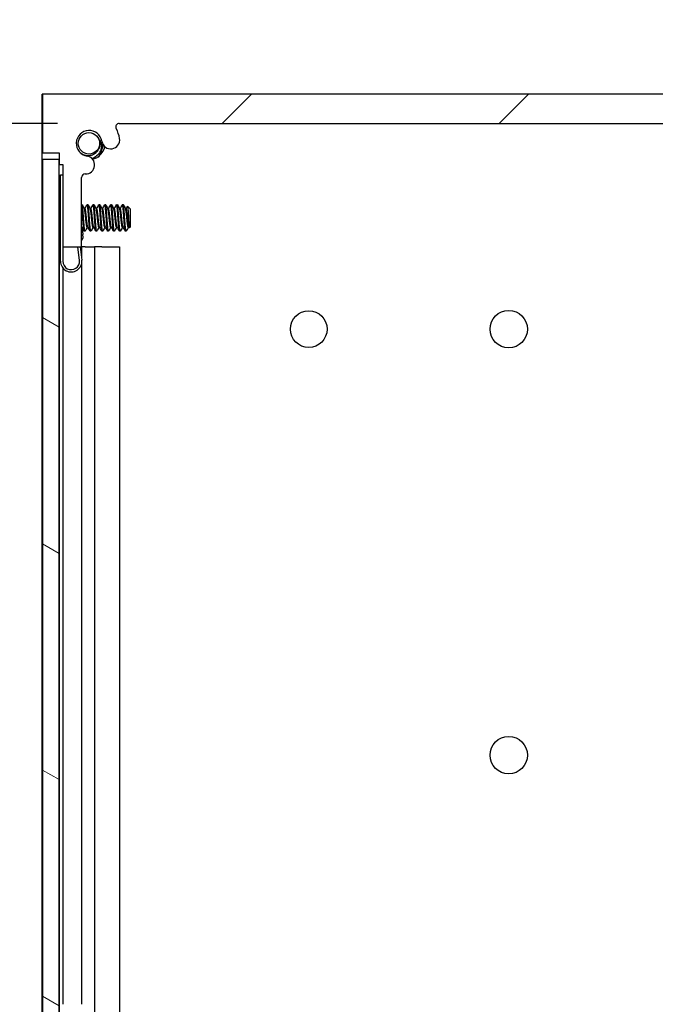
# Model space of a CAD drawing. Header units: millimetres. Extents: x 64 to 1798, y 64 to 1382.
# Tile 58 of 76: x 918 to 987, y 934 to 1041. Entities that reach past the tile are written whole.
import ezdxf

# ---------------------------------------------------------------- set-up
doc = ezdxf.new("R2010")
doc.units = ezdxf.units.MM
doc.header["$LTSCALE"] = 6.666667
for name, color, linetype, lineweight in [('Dimension (ANSI)', 7, 'Continuous', 25), ('Hatch (ANSI)', 7, 'Continuous', 18), ('Visible (ANSI)', 7, 'Continuous', 25)]:
    doc.layers.add(name, color=color, linetype=linetype, lineweight=lineweight)
doc.styles.add('Note Text (ANSI)', font='tahoma.ttf')
doc.dimstyles.new('Default - mm (ANSI)', dxfattribs={"dimscale": 6.666667, "dimtxt": 1.75, "dimasz": 1.5, "dimexe": 2, "dimexo": 1, "dimgap": 0.8, "dimtad": 0, "dimtih": 1, "dimtoh": 1, "dimrnd": 1e-08, "dimzin": 0, "dimdsep": 46, "dimtxsty": 'Note Text (ANSI)', "dimblk": 'Filled-2', "dimcen": 0.09, "dimdle": 10, "dimclrd": 256, "dimclre": 256, "dimclrt": 256, "dimadec": 1, "dimazin": 0, "dimtfac": 1.741714, "dimtofl": 0, "dimtmove": 0, "dimatfit": 3, "dimldrblk": 'Filled-1', "dimfxl": 1, "dimtolj": 1, "dimtzin": 0, "dimlwd": -1, "dimlwe": -1, "dimarcsym": 0})

# ---------------------------------------------------------------- blocks, each defined once
blk = doc.blocks.new('Filled-2')
at = {"color": 0}
for p, q in [((0, 0), (-1, 0.167)), ((-1, 0.167), (-1, -0.167)), ((-1, 0), (0, 0)), ((-1, -0.167), (0, 0))]:
    blk.add_line(p, q, dxfattribs=at)
at = {"color": 0, "flags": 128}
blk.add_lwpolyline([(-1, -0.167), (0, 0), (-1, 0.167), (-1, -0.167)], dxfattribs=at)
at = {"color": 0}
blk.add_solid([(-1, -0.167), (0, 0), (-1, 0.167), (-1, -0.167)], dxfattribs=at)
blk = doc.blocks.new('*D12')
at = {"layer": 'Defpoints', "color": 0, "transparency": 16777216}
for p in [(920.25, 1032.65), (840.51, 1029.48), (928.56, 1029.48)]:
    blk.add_point(p, dxfattribs=at)
at = {"layer": 'Dimension (ANSI)', "transparency": 16777216}
for p, q in [((840.51, 1042.65), (840.51, 1083.43)), ((840.51, 1083.43), (850.51, 1083.43)), ((913.59, 1032.65), (827.17, 1032.65)), ((921.89, 1029.48), (827.17, 1029.48)), ((840.51, 1019.48), (840.51, 1009.48))]:
    blk.add_line(p, q, dxfattribs=at)
at = {"layer": 'Dimension (ANSI)', "transparency": 16777216, "xscale": 10, "yscale": 10, "zscale": 10}
for p, rotation in [((840.51, 1032.65), 270), ((840.51, 1029.48), 90)]:
    blk.add_blockref('Filled-2', p, dxfattribs=dict(at, rotation=rotation))
at = {"layer": 'Dimension (ANSI)', "transparency": 16777216, "char_height": 11.6667, "attachment_point": 5, "style": 'Note Text (ANSI)'}
for s, insert in [('\\A1; 3.18 mm', (889.45, 1094.86)), ('\\A1;[0.125 in]', (889.45, 1070.46))]:
    blk.add_mtext(s, dxfattribs=dict(at, insert=insert))
blk = doc.blocks.new('Filled-1')
at = {"color": 0}
for p, q in [((0, 0), (-1, 0.333)), ((-1, 0.333), (-1, -0.333)), ((-1, 0), (0, 0)), ((-1, -0.333), (0, 0))]:
    blk.add_line(p, q, dxfattribs=at)
at = {"color": 0, "flags": 128}
blk.add_lwpolyline([(-1, -0.333), (0, 0), (-1, 0.333), (-1, -0.333)], dxfattribs=at)
at = {"color": 0}
blk.add_solid([(-1, -0.333), (0, 0), (-1, 0.333), (-1, -0.333)], dxfattribs=at)

msp = doc.modelspace()

# ---------------------------------------------------------------- hatches: boundary and pattern name
at = {"layer": 'Hatch (ANSI)'}
h = msp.add_hatch(dxfattribs=at)
h.set_pattern_fill('ANSI31', color=256, scale=169.333333, style=0)
h.set_pattern_definition([(45, (0, 0), (-14.9671, 14.9671), [])])
edge = h.paths.add_edge_path()
edge.add_line((1052.8403, 1026.3042), (1052.8403, 1032.6542))
edge.add_line((1052.8403, 1032.6542), (920.2523, 1032.6542))
edge.add_line((920.2523, 1032.6542), (920.2523, 1026.3042))
edge.add_line((920.2523, 1026.3042), (922.0813, 1026.3042))
edge.add_line((922.0813, 1026.3042), (922.0813, 1025.0342))
edge.add_line((922.0813, 1025.0342), (922.4623, 1025.0342))
edge.add_line((922.4623, 1025.0342), (922.4623, 1016.1442))
edge.add_line((922.4623, 1016.1442), (924.4943, 1016.1442))
edge.add_line((924.4943, 1016.1442), (924.4943, 1023.6429))
edge.add_ellipse((924.8753, 1023.6429), major_axis=(-0.381, 0), ratio=1, start_angle=267.543268, end_angle=360, ccw=False)
edge.add_ellipse((924.933, 1024.9879), major_axis=(-0.0414, -0.9643), ratio=1, start_angle=0, end_angle=173.339678)
edge.add_ellipse((925.3073, 1027.3202), major_axis=(-0.2214, -1.3794), ratio=1, start_angle=108.234109, end_angle=360, ccw=False)
edge.add_ellipse((927.6397, 1027.6945), major_axis=(-0.953, -0.1529), ratio=1, start_angle=0, end_angle=179.999999)
edge.add_ellipse((925.3073, 1027.3202), major_axis=(3.2854, 0.5272), ratio=1, start_angle=0, end_angle=19.532567)
edge.add_ellipse((928.5617, 1029.0982), major_axis=(-0.3344, -0.1827), ratio=1, start_angle=241.350379, end_angle=360, ccw=False)
edge.add_line((928.5617, 1029.4792), (1044.5309, 1029.4792))
edge.add_ellipse((1044.5309, 1029.0982), major_axis=(0, 0.381), ratio=1, start_angle=241.350379, end_angle=360, ccw=False)
edge.add_ellipse((1047.7853, 1027.3202), major_axis=(-2.92, 1.5953), ratio=1, start_angle=0, end_angle=19.532567)
edge.add_ellipse((1045.4529, 1027.6945), major_axis=(-0.953, 0.1529), ratio=1, start_angle=0, end_angle=180)
edge.add_ellipse((1047.7853, 1027.3202), major_axis=(-1.3794, 0.2214), ratio=1, start_angle=108.234109, end_angle=360, ccw=False)
edge.add_ellipse((1048.1596, 1024.9879), major_axis=(-0.1529, 0.953), ratio=1, start_angle=0, end_angle=173.339678)
edge.add_ellipse((1048.2173, 1023.6429), major_axis=(-0.0163, 0.3806), ratio=1, start_angle=267.543268, end_angle=360, ccw=False)
edge.add_line((1048.5983, 1023.6429), (1048.5983, 1016.1442))
edge.add_line((1048.5983, 1016.1442), (1050.6303, 1016.1442))
edge.add_line((1050.6303, 1016.1442), (1050.6303, 1025.0342))
edge.add_line((1050.6303, 1025.0342), (1051.0113, 1025.0342))
edge.add_line((1051.0113, 1025.0342), (1051.0113, 1026.3042))
edge.add_line((1051.0113, 1026.3042), (1052.8403, 1026.3042))
h = msp.add_hatch(dxfattribs=at)
h.set_pattern_fill('ANSI31', color=256, scale=169.333333, angle=105, style=0)
h.set_pattern_definition([(150, (0, 0), (-10.58333, -18.33087), [])])
h.paths.add_polyline_path([(920.2523, 480.9635), (922.0557, 480.9635), (922.0557, 1025.5649), (920.2523, 1025.5649)])

# ---------------------------------------------------------------- linework, layer by layer
at = {"layer": 'Visible (ANSI)'}
for p, q in [((920.2392, 1016.1542), (920.2392, 1032.6542)), ((920.2523, 1032.6542), (920.2392, 1032.6542)), ((1052.8403, 1032.6542), (920.2523, 1032.6542)), ((920.2523, 1032.6542), (920.2523, 1026.3042)), ((928.5617, 1029.4792), (1044.5309, 1029.4792)), ((920.2523, 1026.3042), (922.0813, 1026.3042)), ((922.0557, 1025.5649), (920.2523, 1025.5649)), ((920.2523, 1025.5649), (920.2523, 480.9635)), ((922.0557, 480.9635), (922.0557, 1025.5649)), ((922.0813, 1026.3042), (922.0813, 1025.0342)), ((922.0813, 1025.0342), (922.4623, 1025.0342)), ((922.4623, 1025.0342), (922.4623, 1016.1442)), ((922.2123, 1023.9292), (922.4623, 1023.9292)), ((922.2123, 1014.5792), (922.2123, 1023.9292)), ((924.4943, 1016.1442), (924.4943, 1023.6429)), ((924.5057, 1023.7273), (924.5034, 1023.7256)), ((924.5042, 1023.7294), (924.5057, 1023.7273)), ((922.2123, 1020.4299), (922.0709, 1020.5713)), ((924.5385, 1020.6881), (924.4943, 1020.6881)), ((924.856, 1020.2585), (924.7866, 1020.2585)), ((925.1735, 1020.6881), (925.0942, 1020.6881)), ((925.491, 1020.2585), (925.4216, 1020.2585)), ((925.8085, 1020.6881), (925.7292, 1020.6881)), ((926.126, 1020.2585), (926.0566, 1020.2585)), ((926.4435, 1020.6881), (926.3642, 1020.6881)), ((926.761, 1020.2585), (926.6916, 1020.2585)), ((927.0785, 1020.6881), (926.9992, 1020.6881)), ((927.396, 1020.2585), (927.3266, 1020.2585)), ((927.7135, 1020.6881), (927.6342, 1020.6881)), ((928.031, 1020.2585), (927.9616, 1020.2585)), ((928.3485, 1020.6881), (928.2692, 1020.6881)), ((928.666, 1020.2585), (928.5966, 1020.2585)), ((928.9835, 1020.6881), (928.9042, 1020.6881)), ((929.301, 1020.2585), (929.2316, 1020.2585)), ((929.7773, 1020.2119), (929.4542, 1020.5349)), ((929.7773, 1018.3196), (929.7773, 1020.2119)), ((922.1308, 1018.02), (922.0557, 1017.9449)), ((924.5205, 1018.3082), (924.5413, 1018.1143)), ((924.5286, 1018.2729), (924.5243, 1018.2729)), ((924.5413, 1018.1143), (924.6089, 1017.4849)), ((925.1636, 1018.2729), (925.0942, 1018.2729)), ((925.7986, 1018.2729), (925.7292, 1018.2729)), ((926.4336, 1018.2729), (926.3642, 1018.2729)), ((927.0686, 1018.2729), (926.9992, 1018.2729)), ((927.7036, 1018.2729), (927.6342, 1018.2729)), ((928.3386, 1018.2729), (928.2692, 1018.2729)), ((928.9736, 1018.2729), (928.9042, 1018.2729)), ((929.6086, 1018.2729), (929.5392, 1018.2729)), ((929.7773, 1018.3196), (929.6585, 1018.2008)), ((924.6456, 1017.1439), (924.6089, 1017.4849)), ((924.856, 1017.8433), (924.7767, 1017.8433)), ((925.491, 1017.8433), (925.4117, 1017.8433)), ((926.126, 1017.8433), (926.0467, 1017.8433)), ((926.761, 1017.8433), (926.6817, 1017.8433)), ((927.396, 1017.8433), (927.3167, 1017.8433)), ((928.031, 1017.8433), (927.9517, 1017.8433)), ((928.666, 1017.8433), (928.5867, 1017.8433)), ((929.301, 1017.8433), (929.2217, 1017.8433)), ((920.2523, 1016.1542), (920.2392, 1016.1542)), ((920.2392, 490.3742), (920.2392, 1016.1542)), ((922.0682, 1016.1542), (922.0557, 1016.1542)), ((922.0682, 1016.1542), (922.0682, 932.3747)), ((922.2123, 1016.1542), (922.0682, 1016.1542)), ((922.4623, 1016.1442), (924.4943, 1016.1442)), ((922.4623, 1016.1442), (922.4623, 1014.5792)), ((924.2571, 1014.6754), (924.0993, 1016.1442)), ((924.3507, 1016.1442), (924.5057, 1014.7021)), ((924.4812, 1016.1442), (924.4812, 1014.9302)), ((924.8785, 1016.1542), (924.4943, 1016.1542)), ((924.8785, 1016.1542), (925.8851, 1016.1542)), ((926.6735, 1016.1542), (925.8851, 1016.1542)), ((925.8851, 1016.1542), (925.8851, 932.3623)), ((926.6735, 1016.1542), (928.5918, 1016.1542)), ((928.5918, 1016.1542), (928.5918, 932.0656)), ((922.4492, 1013.8801), (922.4492, 934.3142)), ((924.4812, 1014.3136), (924.4812, 934.3142))]:
    msp.add_line(p, q, dxfattribs=at)
for centre, radius in [((925.2811, 1027.3202), 1.1573), ((949.0428, 1007.2542), 1.981), ((970.6582, 1007.2542), 2.0193), ((970.6582, 961.2294), 2.0193)]:
    msp.add_circle(centre, radius, dxfattribs=at)
for centre, radius, start, end in [((925.3073, 1027.3202), 1.397, 9.117054, 260.882946), ((928.5617, 1029.0982), 0.381, 90, 208.649621), ((925.3073, 1027.3202), 3.3274, 9.117054, 28.649621), ((925.2811, 1027.3202), 1.2156, 333.644372, 18.644372), ((927.6397, 1027.6945), 0.9652, 189.117054, 9.117053), ((925.2811, 1027.3202), 1.75, 302.737185, 348.612313), ((924.933, 1024.9879), 0.9652, 267.543268, 80.882946), ((925.2811, 1027.3202), 1.75, 282.771653, 297.262815), ((924.8753, 1023.6429), 0.381, 87.543268, 180), ((924.0528, 1017.2364), 0.6, 317.382808, 351.134146), ((923.3623, 1014.5792), 1.15, 180, 6.134146), ((923.3623, 1014.5792), 0.9, 180, 6.134146)]:
    msp.add_arc(centre, radius, start, end, dxfattribs=at)
for points in [[(926.4329, 1027.7089), (926.5079, 1027.5892), (926.5599, 1027.4591), (926.5885, 1027.3202)], [(922.0557, 1020.5985), (922.0666, 1020.5791), (922.0774, 1020.5597), (922.0883, 1020.5403)], [(924.5525, 1020.6757), (924.6335, 1020.5308), (924.7147, 1020.3859), (924.7963, 1020.2413)], [(924.8461, 1020.2585), (924.9244, 1020.3974), (925.0024, 1020.5365), (925.0802, 1020.6757)], [(925.1875, 1020.6757), (925.2685, 1020.5308), (925.3497, 1020.3859), (925.4313, 1020.2413)], [(925.4811, 1020.2585), (925.5594, 1020.3974), (925.6374, 1020.5365), (925.7152, 1020.6757)], [(925.8225, 1020.6757), (925.9035, 1020.5308), (925.9847, 1020.3859), (926.0663, 1020.2413)], [(926.1161, 1020.2585), (926.1944, 1020.3974), (926.2724, 1020.5365), (926.3502, 1020.6757)], [(926.4575, 1020.6757), (926.5385, 1020.5308), (926.6197, 1020.3859), (926.7013, 1020.2413)], [(926.7511, 1020.2585), (926.8294, 1020.3974), (926.9074, 1020.5365), (926.9852, 1020.6757)], [(927.0925, 1020.6757), (927.1735, 1020.5308), (927.2547, 1020.3859), (927.3363, 1020.2413)], [(927.3861, 1020.2585), (927.4644, 1020.3974), (927.5424, 1020.5365), (927.6202, 1020.6757)], [(927.7275, 1020.6757), (927.8085, 1020.5308), (927.8897, 1020.3859), (927.9713, 1020.2413)], [(928.0211, 1020.2585), (928.0994, 1020.3974), (928.1774, 1020.5365), (928.2552, 1020.6757)], [(928.3625, 1020.6757), (928.4435, 1020.5308), (928.5247, 1020.3859), (928.6063, 1020.2413)], [(928.6561, 1020.2585), (928.7344, 1020.3974), (928.8124, 1020.5365), (928.8902, 1020.6757)], [(928.9975, 1020.6757), (929.0785, 1020.5308), (929.1597, 1020.3859), (929.2413, 1020.2413)], [(929.2911, 1020.2585), (929.3423, 1020.3493), (929.3933, 1020.4402), (929.4443, 1020.5312)], [(922.2123, 1017.8744), (922.1835, 1017.9259), (922.1546, 1017.9775), (922.1257, 1018.029)], [(924.7627, 1017.8558), (924.6831, 1017.9981), (924.6033, 1018.1404), (924.5232, 1018.2825)], [(925.1041, 1018.2729), (925.0258, 1018.134), (924.9478, 1017.9949), (924.87, 1017.8558)], [(925.3977, 1017.8558), (925.3167, 1018.0007), (925.2355, 1018.1456), (925.1539, 1018.2902)], [(925.7391, 1018.2729), (925.6608, 1018.134), (925.5828, 1017.9949), (925.505, 1017.8558)], [(926.0327, 1017.8558), (925.9517, 1018.0007), (925.8705, 1018.1456), (925.7889, 1018.2902)], [(926.3741, 1018.2729), (926.2958, 1018.134), (926.2178, 1017.9949), (926.14, 1017.8558)], [(926.6677, 1017.8558), (926.5867, 1018.0007), (926.5055, 1018.1456), (926.4239, 1018.2902)], [(927.0091, 1018.2729), (926.9308, 1018.134), (926.8528, 1017.9949), (926.775, 1017.8558)], [(927.3027, 1017.8558), (927.2217, 1018.0007), (927.1405, 1018.1456), (927.0589, 1018.2902)], [(927.6441, 1018.2729), (927.5658, 1018.134), (927.4878, 1017.9949), (927.41, 1017.8558)], [(927.9377, 1017.8558), (927.8567, 1018.0007), (927.7755, 1018.1456), (927.6939, 1018.2902)], [(928.2791, 1018.2729), (928.2008, 1018.134), (928.1228, 1017.9949), (928.045, 1017.8558)], [(928.5727, 1017.8558), (928.4917, 1018.0007), (928.4105, 1018.1456), (928.3289, 1018.2902)], [(928.9141, 1018.2729), (928.8358, 1018.134), (928.7578, 1017.9949), (928.68, 1017.8558)], [(929.2077, 1017.8558), (929.1267, 1018.0007), (929.0455, 1018.1456), (928.9639, 1018.2902)], [(929.5491, 1018.2729), (929.4768, 1018.1448), (929.4049, 1018.0164), (929.3331, 1017.888)], [(929.6468, 1018.2052), (929.6308, 1018.2335), (929.6149, 1018.2619), (929.5989, 1018.2902)], [(929.3331, 1017.888), (929.3224, 1017.8689), (929.3117, 1017.8539), (929.301, 1017.8433)]]:
    msp.add_open_spline(points, degree=3, dxfattribs=at)
for points, knots in [([(924.2227, 1026.4396), (924.283, 1026.3751), (924.3511, 1026.3145), (924.5713, 1026.1575), (924.7346, 1026.0843), (925.0674, 1026.0089), (925.2449, 1025.9996), (925.583, 1026.059), (925.7332, 1026.1157), (926.0067, 1026.2827), (926.1045, 1026.3783), (926.2533, 1026.5512), (926.3212, 1026.6616), (926.3704, 1026.7806)], [-0.188269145, -0.188269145, -0.188269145, -0.188269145, -0.168908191, -0.168908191, -0.132153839, -0.132153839, -0.098081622, -0.098081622, -0.068588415, -0.068588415, -0.038712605, -0.038712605, 0, 0, 0, 0]), ([(926.5885, 1027.3202), (926.6067, 1027.2313), (926.6312, 1027.0731), (926.5878, 1026.7171), (926.5427, 1026.5659), (926.4346, 1026.3462), (926.3842, 1026.2622), (926.1925, 1026.0164), (926.0435, 1025.8843), (925.8195, 1025.7492), (925.7656, 1025.721), (925.7124, 1025.6967)], [-0.248591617, -0.248591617, -0.248591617, -0.248591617, -0.184471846, -0.184471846, -0.134774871, -0.134774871, -0.107019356, -0.107019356, -0.058916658, -0.058916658, -0.0433607, -0.0433607, -0.0433607, -0.0433607]), ([(926.4062, 1026.0334), (926.5634, 1026.2642), (926.6883, 1026.5445), (926.7785, 1026.9645), (926.7943, 1027.0914), (926.7998, 1027.2177)], [0, 0, 0, 0, 0.086378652, 0.086378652, 0.122637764, 0.122637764, 0.122637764, 0.122637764]), ([(925.5874, 1025.6974), (925.5885, 1025.6974), (925.5896, 1025.6973), (925.6313, 1025.696), (925.6719, 1025.6958), (925.7124, 1025.6967)], [-0.0412146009, -0.0412146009, -0.0412146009, -0.0412146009, -0.0408791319, -0.0408791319, -0.0286907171, -0.0286907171, -0.0286907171, -0.0286907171]), ([(925.7124, 1025.6967), (925.7395, 1025.6973), (925.7666, 1025.6983), (925.8068, 1025.7006), (925.8199, 1025.7015), (925.833, 1025.7025)], [0.2544285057, 0.2544285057, 0.2544285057, 0.2544285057, 0.2623277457, 0.2623277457, 0.266158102, 0.266158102, 0.266158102, 0.266158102]), ([(925.833, 1025.7025), (925.8702, 1025.7052), (925.9081, 1025.7108), (926.0208, 1025.7365), (926.0942, 1025.766), (926.1574, 1025.8024)], [0.3222920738, 0.3222920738, 0.3222920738, 0.3222920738, 0.3332033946, 0.3332033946, 0.3550770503, 0.3550770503, 0.3550770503, 0.3550770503]), ([(926.1574, 1025.8024), (926.2205, 1025.8389), (926.2828, 1025.8877), (926.3614, 1025.9725), (926.3852, 1026.0026), (926.4062, 1026.0334)], [0.3550770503, 0.3550770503, 0.3550770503, 0.3550770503, 0.3769507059, 0.3769507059, 0.3878620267, 0.3878620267, 0.3878620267, 0.3878620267]), ([(922.2123, 1020.1501), (922.21, 1020.1597), (922.2077, 1020.1692), (922.1721, 1020.3146), (922.1469, 1020.4019), (922.1137, 1020.4895), (922.101, 1020.5176), (922.0883, 1020.5403)], [-0.078849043, -0.078849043, -0.078849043, -0.078849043, -0.0764316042, -0.0764316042, -0.0413165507, -0.0413165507, -0.0196607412, -0.0196607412, -0.0196607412, -0.0196607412]), ([(929.4443, 1020.5312), (929.4461, 1020.5344), (929.448, 1020.5363), (929.4587, 1020.5385), (929.4676, 1020.5078), (929.4829, 1020.3983), (929.4905, 1020.3181), (929.5086, 1020.0771), (929.5169, 1019.9536), (929.5306, 1019.7337), (929.5358, 1019.6458), (929.5475, 1019.4388), (929.5527, 1019.3388), (929.5564, 1019.2657)], [-0.15822158, -0.15822158, -0.15822158, -0.15822158, -0.148477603, -0.148477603, -0.102508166, -0.102508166, -0.066538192, -0.066538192, -0.038974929, -0.038974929, -0.021985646, -0.021985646, -0.000001, -0.000001, -0.000001, -0.000001]), ([(929.5564, 1019.2657), (929.561, 1019.1753), (929.5663, 1019.0762), (929.5783, 1018.8759), (929.5839, 1018.7906), (929.5981, 1018.5915), (929.6067, 1018.4873), (929.6215, 1018.3358), (929.629, 1018.264), (929.6455, 1018.2026), (929.652, 1018.1942), (929.6585, 1018.2008)], [-0.235586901, -0.235586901, -0.235586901, -0.235586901, -0.203660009, -0.203660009, -0.177946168, -0.177946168, -0.13906218, -0.13906218, -0.107080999, -0.107080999, -0.087730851, -0.087730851, -0.087730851, -0.087730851]), ([(922.0557, 1018.8193), (922.0587, 1018.7641), (922.0618, 1018.7104), (922.0738, 1018.5108), (922.0828, 1018.3816), (922.0975, 1018.2032), (922.1044, 1018.1229), (922.1175, 1018.0509), (922.1216, 1018.0364), (922.1257, 1018.029)], [-0.196810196, -0.196810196, -0.196810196, -0.196810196, -0.170743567, -0.170743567, -0.096248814, -0.096248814, -0.041982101, -0.041982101, -0.018759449, -0.018759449, -0.018759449, -0.018759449])]:
    msp.add_open_spline(points, degree=3, knots=knots, dxfattribs=at)
for points, weights in [([(922.1573, 1019.2657), (922.1071, 1020.0443), (922.0557, 1020.4639)], [1, 0.872099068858, 0.988403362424]), ([(922.0779, 1019.2657), (922.0674, 1019.4296), (922.0557, 1019.5891)], [1, 0.97005869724, 0.95350025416]), ([(922.2123, 1018.5304), (922.1828, 1018.8696), (922.1573, 1019.2657)], [0.933103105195, 0.930551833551, 1])]:
    msp.add_rational_spline(points, weights, degree=2, dxfattribs=at)
for points, weights, knots in [([(924.6179, 1019.2657), (924.565, 1020.087), (924.5121, 1020.4976), (924.5036, 1020.5636), (924.4943, 1020.6075)], [1, 0.866025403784, 1, 0.975708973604, 0.96022639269], [0.5625, 0.5625, 0.5625, 0.5729166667, 0.5729166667, 0.5748053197, 0.5748053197, 0.5748053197]), ([(924.6973, 1019.2657), (924.6444, 1020.087), (924.5915, 1020.4976), (924.5669, 1020.6881), (924.5385, 1020.6881)], [1, 0.866025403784, 1, 0.933012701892, 0.933012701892], [0.5, 0.5, 0.5, 0.5104166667, 0.5104166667, 0.515625, 0.515625, 0.515625]), ([(925.0942, 1018.2729), (925.0658, 1018.2729), (925.0413, 1018.4059), (924.9883, 1018.6925), (924.9354, 1019.2657), (924.8825, 1019.8389), (924.8296, 1020.1255), (924.814, 1020.2099), (924.7963, 1020.2413)], [0.933012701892, 0.933012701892, 1, 0.866025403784, 1, 0.866025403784, 1, 0.956426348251, 0.941196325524], [0.484375, 0.484375, 0.484375, 0.4895833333, 0.4895833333, 0.5, 0.5, 0.5104166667, 0.5104166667, 0.5138045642, 0.5138045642, 0.5138045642]), ([(925.1539, 1018.2902), (925.1362, 1018.3215), (925.1206, 1018.4059), (925.0677, 1018.6925), (925.0148, 1019.2657), (924.9619, 1019.8389), (924.909, 1020.1255), (924.8844, 1020.2585), (924.856, 1020.2585)], [0.941196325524, 0.956426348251, 1, 0.866025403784, 1, 0.866025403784, 1, 0.933012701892, 0.933012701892], [0.4861954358, 0.4861954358, 0.4861954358, 0.4895833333, 0.4895833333, 0.5, 0.5, 0.5104166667, 0.5104166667, 0.515625, 0.515625, 0.515625]), ([(925.2529, 1019.2657), (925.2, 1020.087), (925.1471, 1020.4976), (925.1159, 1020.7395), (925.0802, 1020.6757)], [1, 0.866025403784, 1, 0.916453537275, 0.937106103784], [0.5, 0.5, 0.5, 0.5104166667, 0.5104166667, 0.5169124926, 0.5169124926, 0.5169124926]), ([(925.3323, 1019.2657), (925.2794, 1020.087), (925.2265, 1020.4976), (925.2019, 1020.6881), (925.1735, 1020.6881)], [1, 0.866025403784, 1, 0.933012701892, 0.933012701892], [0.4375, 0.4375, 0.4375, 0.4479166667, 0.4479166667, 0.453125, 0.453125, 0.453125]), ([(925.7292, 1018.2729), (925.7008, 1018.2729), (925.6763, 1018.4059), (925.6233, 1018.6925), (925.5704, 1019.2657), (925.5175, 1019.8389), (925.4646, 1020.1255), (925.449, 1020.2099), (925.4313, 1020.2413)], [0.933012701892, 0.933012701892, 1, 0.866025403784, 1, 0.866025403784, 1, 0.956426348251, 0.941196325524], [0.421875, 0.421875, 0.421875, 0.4270833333, 0.4270833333, 0.4375, 0.4375, 0.4479166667, 0.4479166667, 0.4513045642, 0.4513045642, 0.4513045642]), ([(925.7889, 1018.2902), (925.7712, 1018.3215), (925.7556, 1018.4059), (925.7027, 1018.6925), (925.6498, 1019.2657), (925.5969, 1019.8389), (925.544, 1020.1255), (925.5194, 1020.2585), (925.491, 1020.2585)], [0.941196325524, 0.956426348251, 1, 0.866025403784, 1, 0.866025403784, 1, 0.933012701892, 0.933012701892], [0.4236954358, 0.4236954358, 0.4236954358, 0.4270833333, 0.4270833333, 0.4375, 0.4375, 0.4479166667, 0.4479166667, 0.453125, 0.453125, 0.453125]), ([(925.8879, 1019.2657), (925.835, 1020.087), (925.7821, 1020.4976), (925.7509, 1020.7395), (925.7152, 1020.6757)], [1, 0.866025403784, 1, 0.916453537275, 0.937106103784], [0.4375, 0.4375, 0.4375, 0.4479166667, 0.4479166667, 0.4544124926, 0.4544124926, 0.4544124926]), ([(925.9673, 1019.2657), (925.9144, 1020.087), (925.8615, 1020.4976), (925.8369, 1020.6881), (925.8085, 1020.6881)], [1, 0.866025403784, 1, 0.933012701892, 0.933012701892], [0.375, 0.375, 0.375, 0.3854166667, 0.3854166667, 0.390625, 0.390625, 0.390625]), ([(926.3642, 1018.2729), (926.3358, 1018.2729), (926.3113, 1018.4059), (926.2583, 1018.6925), (926.2054, 1019.2657), (926.1525, 1019.8389), (926.0996, 1020.1255), (926.084, 1020.2099), (926.0663, 1020.2413)], [0.933012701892, 0.933012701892, 1, 0.866025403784, 1, 0.866025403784, 1, 0.956426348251, 0.941196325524], [0.359375, 0.359375, 0.359375, 0.3645833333, 0.3645833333, 0.375, 0.375, 0.3854166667, 0.3854166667, 0.3888045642, 0.3888045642, 0.3888045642]), ([(926.4239, 1018.2902), (926.4062, 1018.3215), (926.3906, 1018.4059), (926.3377, 1018.6925), (926.2848, 1019.2657), (926.2319, 1019.8389), (926.179, 1020.1255), (926.1544, 1020.2585), (926.126, 1020.2585)], [0.941196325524, 0.956426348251, 1, 0.866025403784, 1, 0.866025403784, 1, 0.933012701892, 0.933012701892], [0.3611954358, 0.3611954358, 0.3611954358, 0.3645833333, 0.3645833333, 0.375, 0.375, 0.3854166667, 0.3854166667, 0.390625, 0.390625, 0.390625]), ([(926.5229, 1019.2657), (926.47, 1020.087), (926.4171, 1020.4976), (926.3859, 1020.7395), (926.3502, 1020.6757)], [1, 0.866025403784, 1, 0.916453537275, 0.937106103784], [0.375, 0.375, 0.375, 0.3854166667, 0.3854166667, 0.3919124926, 0.3919124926, 0.3919124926]), ([(926.6023, 1019.2657), (926.5494, 1020.087), (926.4965, 1020.4976), (926.4719, 1020.6881), (926.4435, 1020.6881)], [1, 0.866025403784, 1, 0.933012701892, 0.933012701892], [0.3125, 0.3125, 0.3125, 0.3229166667, 0.3229166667, 0.328125, 0.328125, 0.328125]), ([(926.9992, 1018.2729), (926.9708, 1018.2729), (926.9463, 1018.4059), (926.8933, 1018.6925), (926.8404, 1019.2657), (926.7875, 1019.8389), (926.7346, 1020.1255), (926.719, 1020.2099), (926.7013, 1020.2413)], [0.933012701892, 0.933012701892, 1, 0.866025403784, 1, 0.866025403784, 1, 0.956426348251, 0.941196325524], [0.296875, 0.296875, 0.296875, 0.3020833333, 0.3020833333, 0.3125, 0.3125, 0.3229166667, 0.3229166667, 0.3263045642, 0.3263045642, 0.3263045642]), ([(927.0589, 1018.2902), (927.0412, 1018.3215), (927.0256, 1018.4059), (926.9727, 1018.6925), (926.9198, 1019.2657), (926.8669, 1019.8389), (926.814, 1020.1255), (926.7894, 1020.2585), (926.761, 1020.2585)], [0.941196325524, 0.956426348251, 1, 0.866025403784, 1, 0.866025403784, 1, 0.933012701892, 0.933012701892], [0.2986954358, 0.2986954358, 0.2986954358, 0.3020833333, 0.3020833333, 0.3125, 0.3125, 0.3229166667, 0.3229166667, 0.328125, 0.328125, 0.328125]), ([(927.1579, 1019.2657), (927.105, 1020.087), (927.0521, 1020.4976), (927.0209, 1020.7395), (926.9852, 1020.6757)], [1, 0.866025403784, 1, 0.916453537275, 0.937106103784], [0.3125, 0.3125, 0.3125, 0.3229166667, 0.3229166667, 0.3294124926, 0.3294124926, 0.3294124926]), ([(927.2373, 1019.2657), (927.1844, 1020.087), (927.1315, 1020.4976), (927.1069, 1020.6881), (927.0785, 1020.6881)], [1, 0.866025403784, 1, 0.933012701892, 0.933012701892], [0.25, 0.25, 0.25, 0.2604166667, 0.2604166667, 0.265625, 0.265625, 0.265625]), ([(927.6342, 1018.2729), (927.6058, 1018.2729), (927.5813, 1018.4059), (927.5283, 1018.6925), (927.4754, 1019.2657), (927.4225, 1019.8389), (927.3696, 1020.1255), (927.354, 1020.2099), (927.3363, 1020.2413)], [0.933012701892, 0.933012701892, 1, 0.866025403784, 1, 0.866025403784, 1, 0.956426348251, 0.941196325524], [0.234375, 0.234375, 0.234375, 0.2395833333, 0.2395833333, 0.25, 0.25, 0.2604166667, 0.2604166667, 0.2638045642, 0.2638045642, 0.2638045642]), ([(927.6939, 1018.2902), (927.6762, 1018.3215), (927.6606, 1018.4059), (927.6077, 1018.6925), (927.5548, 1019.2657), (927.5019, 1019.8389), (927.449, 1020.1255), (927.4244, 1020.2585), (927.396, 1020.2585)], [0.941196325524, 0.956426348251, 1, 0.866025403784, 1, 0.866025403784, 1, 0.933012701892, 0.933012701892], [0.2361954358, 0.2361954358, 0.2361954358, 0.2395833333, 0.2395833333, 0.25, 0.25, 0.2604166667, 0.2604166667, 0.265625, 0.265625, 0.265625]), ([(927.7929, 1019.2657), (927.74, 1020.087), (927.6871, 1020.4976), (927.6559, 1020.7395), (927.6202, 1020.6757)], [1, 0.866025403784, 1, 0.916453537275, 0.937106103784], [0.25, 0.25, 0.25, 0.2604166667, 0.2604166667, 0.2669124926, 0.2669124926, 0.2669124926]), ([(927.8723, 1019.2657), (927.8194, 1020.087), (927.7665, 1020.4976), (927.7419, 1020.6881), (927.7135, 1020.6881)], [1, 0.866025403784, 1, 0.933012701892, 0.933012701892], [0.1875, 0.1875, 0.1875, 0.1979166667, 0.1979166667, 0.203125, 0.203125, 0.203125]), ([(928.2692, 1018.2729), (928.2408, 1018.2729), (928.2163, 1018.4059), (928.1633, 1018.6925), (928.1104, 1019.2657), (928.0575, 1019.8389), (928.0046, 1020.1255), (927.989, 1020.2099), (927.9713, 1020.2413)], [0.933012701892, 0.933012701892, 1, 0.866025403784, 1, 0.866025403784, 1, 0.956426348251, 0.941196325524], [0.171875, 0.171875, 0.171875, 0.1770833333, 0.1770833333, 0.1875, 0.1875, 0.1979166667, 0.1979166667, 0.2013045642, 0.2013045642, 0.2013045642]), ([(928.3289, 1018.2902), (928.3112, 1018.3215), (928.2956, 1018.4059), (928.2427, 1018.6925), (928.1898, 1019.2657), (928.1369, 1019.8389), (928.084, 1020.1255), (928.0594, 1020.2585), (928.031, 1020.2585)], [0.941196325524, 0.956426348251, 1, 0.866025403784, 1, 0.866025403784, 1, 0.933012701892, 0.933012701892], [0.1736954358, 0.1736954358, 0.1736954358, 0.1770833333, 0.1770833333, 0.1875, 0.1875, 0.1979166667, 0.1979166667, 0.203125, 0.203125, 0.203125]), ([(928.4279, 1019.2657), (928.375, 1020.087), (928.3221, 1020.4976), (928.2909, 1020.7395), (928.2552, 1020.6757)], [1, 0.866025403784, 1, 0.916453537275, 0.937106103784], [0.1875, 0.1875, 0.1875, 0.1979166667, 0.1979166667, 0.2044124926, 0.2044124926, 0.2044124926]), ([(928.5073, 1019.2657), (928.4544, 1020.087), (928.4015, 1020.4976), (928.3769, 1020.6881), (928.3485, 1020.6881)], [1, 0.866025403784, 1, 0.933012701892, 0.933012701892], [0.125, 0.125, 0.125, 0.1354166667, 0.1354166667, 0.140625, 0.140625, 0.140625]), ([(928.9042, 1018.2729), (928.8758, 1018.2729), (928.8513, 1018.4059), (928.7983, 1018.6925), (928.7454, 1019.2657), (928.6925, 1019.8389), (928.6396, 1020.1255), (928.624, 1020.2099), (928.6063, 1020.2413)], [0.933012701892, 0.933012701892, 1, 0.866025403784, 1, 0.866025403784, 1, 0.956426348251, 0.941196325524], [0.109375, 0.109375, 0.109375, 0.1145833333, 0.1145833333, 0.125, 0.125, 0.1354166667, 0.1354166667, 0.1388045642, 0.1388045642, 0.1388045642]), ([(928.9639, 1018.2902), (928.9462, 1018.3215), (928.9306, 1018.4059), (928.8777, 1018.6925), (928.8248, 1019.2657), (928.7719, 1019.8389), (928.719, 1020.1255), (928.6944, 1020.2585), (928.666, 1020.2585)], [0.941196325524, 0.956426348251, 1, 0.866025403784, 1, 0.866025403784, 1, 0.933012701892, 0.933012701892], [0.1111954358, 0.1111954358, 0.1111954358, 0.1145833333, 0.1145833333, 0.125, 0.125, 0.1354166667, 0.1354166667, 0.140625, 0.140625, 0.140625]), ([(929.0629, 1019.2657), (929.01, 1020.087), (928.9571, 1020.4976), (928.9259, 1020.7395), (928.8902, 1020.6757)], [1, 0.866025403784, 1, 0.916453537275, 0.937106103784], [0.125, 0.125, 0.125, 0.1354166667, 0.1354166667, 0.1419124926, 0.1419124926, 0.1419124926]), ([(929.1423, 1019.2657), (929.0894, 1020.087), (929.0365, 1020.4976), (929.0119, 1020.6881), (928.9835, 1020.6881)], [1, 0.866025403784, 1, 0.933012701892, 0.933012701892], [0.0625, 0.0625, 0.0625, 0.0729166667, 0.0729166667, 0.078125, 0.078125, 0.078125]), ([(929.5392, 1018.2729), (929.5108, 1018.2729), (929.4863, 1018.4059), (929.4333, 1018.6925), (929.3804, 1019.2657), (929.3275, 1019.8389), (929.2746, 1020.1255), (929.259, 1020.2099), (929.2413, 1020.2413)], [0.933012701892, 0.933012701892, 1, 0.866025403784, 1, 0.866025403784, 1, 0.956426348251, 0.941196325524], [0.046875, 0.046875, 0.046875, 0.0520833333, 0.0520833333, 0.0625, 0.0625, 0.0729166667, 0.0729166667, 0.0763045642, 0.0763045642, 0.0763045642]), ([(929.5989, 1018.2902), (929.5812, 1018.3215), (929.5656, 1018.4059), (929.5127, 1018.6925), (929.4598, 1019.2657), (929.4069, 1019.8389), (929.354, 1020.1255), (929.3294, 1020.2585), (929.301, 1020.2585)], [0.941196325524, 0.956426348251, 1, 0.866025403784, 1, 0.866025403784, 1, 0.933012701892, 0.933012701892], [0.0486954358, 0.0486954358, 0.0486954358, 0.0520833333, 0.0520833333, 0.0625, 0.0625, 0.0729166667, 0.0729166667, 0.078125, 0.078125, 0.078125]), ([(922.2123, 1017.8816), (922.1972, 1017.9296), (922.1838, 1018.0339), (922.1308, 1018.4445), (922.0779, 1019.2657)], [0.945725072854, 0.962194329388, 1, 0.866025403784, 1], [0.7991439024, 0.7991439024, 0.7991439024, 0.8020833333, 0.8020833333, 0.8125, 0.8125, 0.8125]), ([(924.7767, 1017.8433), (924.7483, 1017.8433), (924.7238, 1018.0339), (924.6708, 1018.4445), (924.6179, 1019.2657)], [0.933012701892, 0.933012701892, 1, 0.866025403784, 1], [0.546875, 0.546875, 0.546875, 0.5520833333, 0.5520833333, 0.5625, 0.5625, 0.5625]), ([(924.87, 1017.8558), (924.8343, 1017.7919), (924.8031, 1018.0339), (924.7502, 1018.4445), (924.6973, 1019.2657)], [0.937106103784, 0.916453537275, 1, 0.866025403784, 1], [0.4830875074, 0.4830875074, 0.4830875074, 0.4895833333, 0.4895833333, 0.5, 0.5, 0.5]), ([(925.4117, 1017.8433), (925.3833, 1017.8433), (925.3588, 1018.0339), (925.3058, 1018.4445), (925.2529, 1019.2657)], [0.933012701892, 0.933012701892, 1, 0.866025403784, 1], [0.484375, 0.484375, 0.484375, 0.4895833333, 0.4895833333, 0.5, 0.5, 0.5]), ([(925.505, 1017.8558), (925.4693, 1017.7919), (925.4381, 1018.0339), (925.3852, 1018.4445), (925.3323, 1019.2657)], [0.937106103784, 0.916453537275, 1, 0.866025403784, 1], [0.4205875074, 0.4205875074, 0.4205875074, 0.4270833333, 0.4270833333, 0.4375, 0.4375, 0.4375]), ([(926.0467, 1017.8433), (926.0183, 1017.8433), (925.9938, 1018.0339), (925.9408, 1018.4445), (925.8879, 1019.2657)], [0.933012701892, 0.933012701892, 1, 0.866025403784, 1], [0.421875, 0.421875, 0.421875, 0.4270833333, 0.4270833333, 0.4375, 0.4375, 0.4375]), ([(926.14, 1017.8558), (926.1043, 1017.7919), (926.0731, 1018.0339), (926.0202, 1018.4445), (925.9673, 1019.2657)], [0.937106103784, 0.916453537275, 1, 0.866025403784, 1], [0.3580875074, 0.3580875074, 0.3580875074, 0.3645833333, 0.3645833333, 0.375, 0.375, 0.375]), ([(926.6817, 1017.8433), (926.6533, 1017.8433), (926.6288, 1018.0339), (926.5758, 1018.4445), (926.5229, 1019.2657)], [0.933012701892, 0.933012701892, 1, 0.866025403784, 1], [0.359375, 0.359375, 0.359375, 0.3645833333, 0.3645833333, 0.375, 0.375, 0.375]), ([(926.775, 1017.8558), (926.7393, 1017.7919), (926.7081, 1018.0339), (926.6552, 1018.4445), (926.6023, 1019.2657)], [0.937106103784, 0.916453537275, 1, 0.866025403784, 1], [0.2955875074, 0.2955875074, 0.2955875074, 0.3020833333, 0.3020833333, 0.3125, 0.3125, 0.3125]), ([(927.3167, 1017.8433), (927.2883, 1017.8433), (927.2638, 1018.0339), (927.2108, 1018.4445), (927.1579, 1019.2657)], [0.933012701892, 0.933012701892, 1, 0.866025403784, 1], [0.296875, 0.296875, 0.296875, 0.3020833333, 0.3020833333, 0.3125, 0.3125, 0.3125]), ([(927.41, 1017.8558), (927.3743, 1017.7919), (927.3431, 1018.0339), (927.2902, 1018.4445), (927.2373, 1019.2657)], [0.937106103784, 0.916453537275, 1, 0.866025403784, 1], [0.2330875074, 0.2330875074, 0.2330875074, 0.2395833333, 0.2395833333, 0.25, 0.25, 0.25]), ([(927.9517, 1017.8433), (927.9233, 1017.8433), (927.8988, 1018.0339), (927.8458, 1018.4445), (927.7929, 1019.2657)], [0.933012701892, 0.933012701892, 1, 0.866025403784, 1], [0.234375, 0.234375, 0.234375, 0.2395833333, 0.2395833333, 0.25, 0.25, 0.25]), ([(928.045, 1017.8558), (928.0093, 1017.7919), (927.9781, 1018.0339), (927.9252, 1018.4445), (927.8723, 1019.2657)], [0.937106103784, 0.916453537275, 1, 0.866025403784, 1], [0.1705875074, 0.1705875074, 0.1705875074, 0.1770833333, 0.1770833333, 0.1875, 0.1875, 0.1875]), ([(928.5867, 1017.8433), (928.5583, 1017.8433), (928.5338, 1018.0339), (928.4808, 1018.4445), (928.4279, 1019.2657)], [0.933012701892, 0.933012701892, 1, 0.866025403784, 1], [0.171875, 0.171875, 0.171875, 0.1770833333, 0.1770833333, 0.1875, 0.1875, 0.1875]), ([(928.68, 1017.8558), (928.6443, 1017.7919), (928.6131, 1018.0339), (928.5602, 1018.4445), (928.5073, 1019.2657)], [0.937106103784, 0.916453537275, 1, 0.866025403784, 1], [0.1080875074, 0.1080875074, 0.1080875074, 0.1145833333, 0.1145833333, 0.125, 0.125, 0.125]), ([(929.2217, 1017.8433), (929.1933, 1017.8433), (929.1688, 1018.0339), (929.1158, 1018.4445), (929.0629, 1019.2657)], [0.933012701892, 0.933012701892, 1, 0.866025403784, 1], [0.109375, 0.109375, 0.109375, 0.1145833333, 0.1145833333, 0.125, 0.125, 0.125]), ([(929.301, 1017.8433), (929.2727, 1017.8433), (929.2481, 1018.0339), (929.1952, 1018.4445), (929.1423, 1019.2657)], [0.933012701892, 0.933012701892, 1, 0.866025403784, 1], [0.046875, 0.046875, 0.046875, 0.0520833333, 0.0520833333, 0.0625, 0.0625, 0.0625])]:
    msp.add_rational_spline(points, weights, degree=2, knots=knots, dxfattribs=at)

# ---------------------------------------------------------------- dimensions: what is measured, and where the dimension line sits
at = {"layer": 'Dimension (ANSI)'}
dim = msp.add_linear_dim(base=(840.5080851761, 1029.4792352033), p1=(920.2522929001, 1032.6542352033), p2=(928.5616663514, 1029.4792352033), angle=90, text=' <> mm\\X[0.125 in]', dimstyle='Default - mm (ANSI)', override={"dimgap": 0.8, "dimdec": 2, "dimpost": '', "dimtol": 0, "dimlim": 0, "dimtp": 0, "dimtm": 0, "dimtdec": 2, "dimatfit": 1}, dxfattribs=at)
dim.commit()
dim.dimension.update_dxf_attribs({"geometry": '*D12', "text_midpoint": (889.4467462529, 1083.429356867), "dimtype": 160})

doc.saveas('drawing.dxf')
